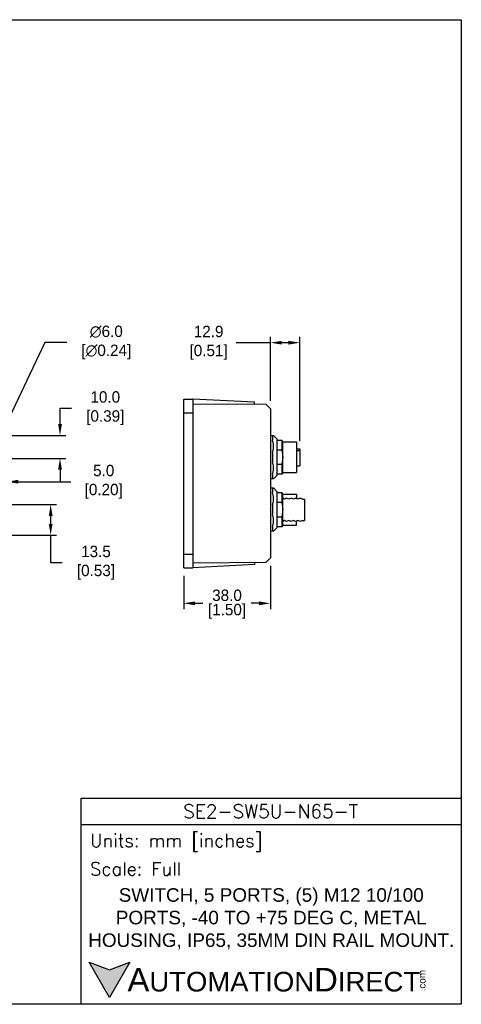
# Model space of a CAD drawing. Header units: inches. Extents: x 0 to 559, y 0 to 432.
# Tile 6 of 6: x 365 to 559, y 0 to 432. Entities that reach past the tile are written whole.
import ezdxf

# ---------------------------------------------------------------- set-up
doc = ezdxf.new("R2010")
doc.units = ezdxf.units.IN
doc.header["$LTSCALE"] = 10
doc.header["$MEASUREMENT"] = 0
doc.layers.add('DIMENSIONS', color=140, linetype='Continuous')
doc.layers.add('TEXT', color=140, linetype='Continuous')
doc.styles.add('ROMANS', font='romans.shx')
doc.styles.add('型式1', font='txt')
doc.dimstyles.get("Standard").update_dxf_attribs({"dimtxt": 5, "dimasz": 5, "dimexe": 2.5, "dimexo": 3.5, "dimgap": 1, "dimtad": 0, "dimtih": 1, "dimtoh": 1, "dimdec": 1, "dimzin": 0, "dimdsep": 46, "dimtxsty": 'Standard', "dimcen": 0, "dimadec": 0, "dimazin": 0, "dimtfac": 1, "dimtdec": 1, "dimtofl": 0, "dimtmove": 0, "dimatfit": 3, "dimfxl": 1, "dimtolj": 1, "dimtzin": 0, "dimarcsym": 0})

# ---------------------------------------------------------------- blocks, each defined once
blk = doc.blocks.new('*D35')
at = {"layer": 'DEFPOINTS', "color": 0, "transparency": 16777216}
for p in [(355.95, 247.15), (353.39, 241.72)]:
    blk.add_point(p, dxfattribs=at)
at = {"layer": 'DIMENSIONS', "color": 0, "lineweight": -2, "transparency": 16777216}
for p, q in [((376.27, 290.22), (358.08, 251.67)), ((385.85, 290.22), (376.27, 290.22))]:
    blk.add_line(p, q, dxfattribs=at)
blk.add_arc((354.67, 244.43), 3, 54.3147, 112.4907, dxfattribs=at)
at = {"layer": 'DIMENSIONS', "color": 0, "transparency": 16777216}
blk.add_solid([(357.33, 252.03), (358.83, 251.31), (355.95, 247.15)], dxfattribs=at)
at = {"layer": 'DIMENSIONS', "color": 0, "transparency": 16777216, "insert": (402.27, 290.22), "char_height": 5, "attachment_point": 5}
blk.add_mtext('\\A1; ∅6.0\\P [∅0.24]', dxfattribs=at)
blk = doc.blocks.new('*D36')
at = {"layer": 'DEFPOINTS', "color": 0, "transparency": 16777216}
for p in [(354.67, 249.43), (382.92, 249.43), (354.67, 239.43)]:
    blk.add_point(p, dxfattribs=at)
at = {"layer": 'DIMENSIONS', "color": 0, "lineweight": -2, "transparency": 16777216}
for p, q in [((382.92, 254.43), (382.92, 261.43)), ((382.92, 261.43), (387.92, 261.43)), ((358.17, 249.43), (385.42, 249.43)), ((358.17, 239.43), (385.42, 239.43)), ((382.92, 234.43), (382.92, 229.43))]:
    blk.add_line(p, q, dxfattribs=at)
at = {"layer": 'DIMENSIONS', "color": 0, "transparency": 16777216}
for points in [[(382.09, 254.43), (383.75, 254.43), (382.92, 249.43)], [(382.09, 234.43), (383.75, 234.43), (382.92, 239.43)]]:
    blk.add_solid(points, dxfattribs=at)
at = {"layer": 'DIMENSIONS', "color": 0, "transparency": 16777216, "insert": (401.84, 261.43), "char_height": 5, "attachment_point": 5}
blk.add_mtext('\\A1; 10.0\\P [0.39]', dxfattribs=at)
blk = doc.blocks.new('*D37')
at = {"layer": 'DEFPOINTS', "color": 0, "transparency": 16777216}
for p in [(354.67, 219.18), (378.84, 219.18), (354.67, 205.68)]:
    blk.add_point(p, dxfattribs=at)
at = {"layer": 'DIMENSIONS', "color": 0, "lineweight": -2, "transparency": 16777216}
for p, q in [((358.17, 219.18), (381.34, 219.18)), ((378.84, 210.68), (378.84, 214.18)), ((358.17, 205.68), (381.34, 205.68)), ((378.84, 193.68), (378.84, 205.68)), ((383.84, 193.68), (378.84, 193.68))]:
    blk.add_line(p, q, dxfattribs=at)
at = {"layer": 'DIMENSIONS', "color": 0, "transparency": 16777216}
for points in [[(378, 214.18), (379.67, 214.18), (378.84, 219.18)], [(378, 210.68), (379.67, 210.68), (378.84, 205.68)]]:
    blk.add_solid(points, dxfattribs=at)
at = {"layer": 'DIMENSIONS', "color": 0, "transparency": 16777216, "insert": (397.75, 193.68), "char_height": 5, "attachment_point": 5}
blk.add_mtext('\\A1; 13.5\\P [0.53]', dxfattribs=at)
blk = doc.blocks.new('*D38')
at = {"layer": 'DEFPOINTS', "color": 0, "transparency": 16777216}
for p in [(359.67, 229.18), (354.67, 208.43), (359.67, 199.43)]:
    blk.add_point(p, dxfattribs=at)
at = {"layer": 'DIMENSIONS', "color": 0, "lineweight": -2, "transparency": 16777216}
for p, q in [((347.27, 229.18), (344.73, 229.18)), ((349.29, 229.18), (347.4, 229.18)), ((349.57, 229.18), (349.42, 229.18)), ((354.67, 219.25), (354.67, 231.68)), ((359.67, 219.25), (359.67, 231.68)), ((364.67, 229.18), (387.65, 229.18)), ((354.67, 212.5), (354.67, 219.12)), ((359.67, 205.75), (359.67, 219.12)), ((354.67, 211.93), (354.67, 212.37)), ((359.67, 202.93), (359.67, 205.62))]:
    blk.add_line(p, q, dxfattribs=at)
at = {"layer": 'DIMENSIONS', "color": 0, "transparency": 16777216}
for points in [[(349.67, 230.01), (349.67, 228.34), (354.67, 229.18)], [(364.67, 230.01), (364.67, 228.34), (359.67, 229.18)]]:
    blk.add_solid(points, dxfattribs=at)
at = {"layer": 'DIMENSIONS', "color": 0, "transparency": 16777216, "insert": (401.15, 229.18), "char_height": 5, "attachment_point": 5}
blk.add_mtext('\\A1; 5.0\\P [0.20]', dxfattribs=at)
blk = doc.blocks.new('*D41')
at = {"layer": 'DEFPOINTS', "color": 0, "transparency": 16777216}
for p in [(475.12, 195.77), (437.12, 191.43), (475.12, 175.85)]:
    blk.add_point(p, dxfattribs=at)
at = {"layer": 'DIMENSIONS', "color": 0, "lineweight": -2, "transparency": 16777216}
for p, q in [((475.12, 192.27), (475.12, 173.35)), ((437.12, 187.93), (437.12, 173.35)), ((442.12, 175.85), (445.53, 175.85)), ((470.12, 175.85), (466.7, 175.85))]:
    blk.add_line(p, q, dxfattribs=at)
at = {"layer": 'DIMENSIONS', "color": 0, "transparency": 16777216}
for points in [[(442.12, 176.69), (442.12, 175.02), (437.12, 175.85)], [(470.12, 176.69), (470.12, 175.02), (475.12, 175.85)]]:
    blk.add_solid(points, dxfattribs=at)
at = {"layer": 'DIMENSIONS', "color": 0, "transparency": 16777216, "char_height": 5, "attachment_point": 5}
for s, insert in [('\\A1;38.0', (456.12, 179.35)), ('\\A1;[1.50]', (456.12, 172.35))]:
    blk.add_mtext(s, dxfattribs=dict(at, insert=insert))
blk = doc.blocks.new('*D42')
at = {"layer": 'DEFPOINTS', "color": 0, "transparency": 16777216}
for p in [(488.02, 290.15), (475.12, 261.1), (488.02, 243.65)]:
    blk.add_point(p, dxfattribs=at)
at = {"layer": 'DIMENSIONS', "color": 0, "lineweight": -2, "transparency": 16777216}
for p, q in [((475.12, 290.15), (460.2, 290.15)), ((475.12, 264.6), (475.12, 292.65)), ((483.02, 290.15), (480.12, 290.15)), ((488.02, 247.15), (488.02, 292.65))]:
    blk.add_line(p, q, dxfattribs=at)
at = {"layer": 'DIMENSIONS', "color": 0, "transparency": 16777216}
for points in [[(480.12, 290.98), (480.12, 289.32), (475.12, 290.15)], [(483.02, 290.98), (483.02, 289.32), (488.02, 290.15)]]:
    blk.add_solid(points, dxfattribs=at)
at = {"layer": 'DIMENSIONS', "color": 0, "transparency": 16777216, "insert": (447.12, 290.15), "char_height": 5, "attachment_point": 5}
blk.add_mtext('\\A1; 12.9\\P [0.51]', dxfattribs=at)

msp = doc.modelspace()

# ---------------------------------------------------------------- hatches: boundary and pattern name
at = {"layer": 'TEXT'}
msp.add_hatch(color=256, dxfattribs=at).paths.add_polyline_path([(413.49, 18.42), (404.62, 15.19), (395.75, 18.42), (404.62, 3.05)])

# ---------------------------------------------------------------- linework, layer by layer
for p, q in [((437.12, 265.43), (441.12, 265.43)), ((437.12, 191.43), (437.12, 265.43)), ((468.12, 264.02), (441.12, 265.43)), ((441.12, 265.43), (441.12, 191.43)), ((441.12, 263.4), (473.12, 263.12)), ((468.12, 263.16), (468.12, 264.02)), ((437.12, 259.43), (441.12, 259.43)), ((475.12, 261.1), (473.12, 263.12)), ((475.12, 261.1), (475.12, 195.77)), ((475.12, 249.43), (476.52, 249.43)), ((476.02, 249.43), (476.02, 247.4)), ((478.02, 247.93), (476.52, 249.43)), ((478.02, 247.93), (478.02, 231.93)), ((478.02, 247.43), (480.08, 247.43)), ((480.52, 246.68), (480.08, 247.43)), ((480.08, 247.43), (480.08, 243.2)), ((480.52, 233.18), (480.52, 246.68)), ((480.52, 246.68), (486.52, 246.68)), ((486.52, 246.68), (486.52, 233.18)), ((476.02, 241.97), (476.02, 237.9)), ((478.02, 243.2), (480.08, 243.2)), ((486.52, 243.65), (488.02, 243.65)), ((488.02, 242.78), (486.52, 242.78)), ((488.02, 243.65), (488.02, 236.09)), ((480.08, 236.67), (478.02, 236.67)), ((480.08, 236.67), (480.08, 232.43)), ((480.52, 233.18), (480.08, 232.43)), ((480.52, 233.18), (486.52, 233.18)), ((486.52, 236.09), (488.02, 236.09)), ((476.52, 230.43), (475.12, 230.43)), ((476.02, 232.47), (476.02, 230.43)), ((478.02, 231.93), (476.52, 230.43)), ((480.08, 232.43), (478.02, 232.43)), ((475.12, 226.43), (476.52, 226.43)), ((476.02, 226.43), (476.02, 224.4)), ((478.02, 224.93), (476.52, 226.43)), ((478.02, 224.93), (478.02, 208.93)), ((478.02, 224.43), (480.08, 224.43)), ((480.52, 223.68), (480.08, 224.43)), ((480.08, 224.43), (480.08, 220.2)), ((480.51, 210.05), (480.51, 223.55)), ((481.27, 221.49), (480.51, 221.95)), ((480.52, 210.18), (480.52, 223.68)), ((480.52, 223.68), (486.52, 223.68)), ((482.19, 221.95), (481.27, 221.49)), ((483.19, 221.49), (482.19, 221.95)), ((484.19, 221.95), (483.19, 221.49)), ((485.19, 221.49), (484.19, 221.95)), ((486.19, 221.95), (485.19, 221.49)), ((487.19, 221.49), (486.19, 221.95)), ((486.52, 223.68), (486.51, 221.8)), ((488.19, 221.95), (487.19, 221.49)), ((489.19, 221.49), (488.19, 221.95)), ((489.19, 221.49), (490.04, 221.49)), ((490.04, 221.49), (490.04, 212.21)), ((476.02, 218.97), (476.02, 214.9)), ((478.02, 220.2), (480.08, 220.2)), ((480.08, 213.67), (478.02, 213.67)), ((480.08, 213.67), (480.08, 209.43)), ((481.27, 212.21), (480.51, 211.76)), ((482.19, 211.76), (481.27, 212.21)), ((483.19, 212.21), (482.19, 211.76)), ((484.19, 211.76), (483.19, 212.21)), ((485.19, 212.21), (484.19, 211.76)), ((486.19, 211.76), (485.19, 212.21)), ((487.19, 212.21), (486.19, 211.76)), ((486.52, 210.18), (486.51, 211.9)), ((488.19, 211.76), (487.19, 212.21)), ((489.19, 212.21), (488.19, 211.76)), ((489.19, 212.21), (490.04, 212.21)), ((476.52, 207.43), (475.12, 207.43)), ((476.02, 209.47), (476.02, 207.43)), ((478.02, 208.93), (476.52, 207.43)), ((480.08, 209.43), (478.02, 209.43)), ((480.52, 210.18), (480.08, 209.43)), ((480.52, 210.18), (486.52, 210.18)), ((437.12, 197.43), (441.12, 197.43)), ((475.12, 195.77), (473.12, 193.75)), ((437.12, 191.43), (441.12, 191.43)), ((473.12, 193.75), (441.12, 193.47)), ((468.12, 192.85), (441.12, 191.43)), ((468.12, 193.7), (468.12, 192.85))]:
    msp.add_line(p, q)
for points in [[(476.02, 241.97), (476.11, 242.23), (476.19, 242.5), (476.26, 242.76), (476.33, 243.02), (476.38, 243.28), (476.43, 243.53), (476.46, 243.79), (476.49, 244.05), (476.51, 244.3), (476.52, 244.56), (476.52, 244.81), (476.51, 245.06), (476.49, 245.32), (476.46, 245.57), (476.43, 245.83), (476.38, 246.09), (476.33, 246.35), (476.26, 246.61), (476.19, 246.87), (476.11, 247.13), (476.02, 247.4)], [(480.08, 243.2), (480.15, 242.93), (480.21, 242.66), (480.27, 242.39), (480.32, 242.11), (480.36, 241.84), (480.4, 241.57), (480.44, 241.29), (480.47, 241.02), (480.49, 240.75), (480.5, 240.48), (480.51, 240.2), (480.52, 239.93)], [(476.02, 232.47), (476.11, 232.74), (476.19, 233), (476.26, 233.26), (476.33, 233.52), (476.38, 233.78), (476.43, 234.04), (476.46, 234.29), (476.49, 234.55), (476.51, 234.8), (476.52, 235.06), (476.52, 235.31), (476.51, 235.57), (476.49, 235.82), (476.46, 236.08), (476.43, 236.34), (476.38, 236.59), (476.33, 236.85), (476.26, 237.11), (476.19, 237.37), (476.11, 237.64), (476.02, 237.9)], [(480.52, 239.93), (480.51, 239.66), (480.5, 239.39), (480.49, 239.12), (480.47, 238.85), (480.44, 238.58), (480.4, 238.3), (480.36, 238.03), (480.32, 237.76), (480.27, 237.48), (480.21, 237.21), (480.15, 236.94), (480.08, 236.67)], [(476.02, 218.97), (476.11, 219.23), (476.19, 219.5), (476.26, 219.76), (476.33, 220.02), (476.38, 220.28), (476.43, 220.53), (476.46, 220.79), (476.49, 221.05), (476.51, 221.3), (476.52, 221.56), (476.52, 221.81), (476.51, 222.06), (476.49, 222.32), (476.46, 222.57), (476.43, 222.83), (476.38, 223.09), (476.33, 223.35), (476.26, 223.61), (476.19, 223.87), (476.11, 224.13), (476.02, 224.4)], [(480.08, 220.2), (480.15, 219.93), (480.21, 219.66), (480.27, 219.39), (480.32, 219.11), (480.36, 218.84), (480.4, 218.57), (480.44, 218.29), (480.47, 218.02), (480.49, 217.75), (480.5, 217.48), (480.51, 217.2), (480.52, 216.93)], [(480.52, 216.93), (480.51, 216.66), (480.5, 216.39), (480.49, 216.12), (480.47, 215.85), (480.44, 215.58), (480.4, 215.3), (480.36, 215.03), (480.32, 214.76), (480.27, 214.48), (480.21, 214.21), (480.15, 213.94), (480.08, 213.67)], [(476.02, 209.47), (476.11, 209.74), (476.19, 210), (476.26, 210.26), (476.33, 210.52), (476.38, 210.78), (476.43, 211.04), (476.46, 211.29), (476.49, 211.55), (476.51, 211.8), (476.52, 212.06), (476.52, 212.31), (476.51, 212.57), (476.49, 212.82), (476.46, 213.08), (476.43, 213.34), (476.38, 213.59), (476.33, 213.85), (476.26, 214.11), (476.19, 214.37), (476.11, 214.64), (476.02, 214.9)]]:
    msp.add_lwpolyline(points)
at = {"layer": 'DEFPOINTS'}
msp.add_lwpolyline([(558.8, 0), (0, 0), (0, 431.8), (558.8, 431.8)], close=True, dxfattribs=at)
at = {"layer": 'TEXT'}
msp.add_line((392.18, 78.85), (558.8, 78.85), dxfattribs=at)
for points in [[(392.18, 0), (392.18, 90.33), (558.8, 90.33), (558.8, 0)], [(413.49, 18.42), (404.62, 3.05), (395.75, 18.42), (404.62, 15.19)]]:
    msp.add_lwpolyline(points, close=True, dxfattribs=at)

# ---------------------------------------------------------------- texts
for s, insert, char_height, width, attachment_point, style in [('SE2-SW5U-N65-T', (475.23, 84.67), 5.9396, 111.8034, 5, 'ROMANS'), (' Units: mm [inches]', (392.18, 70.86), 5.7425, 166.6158, 4, 'ROMANS'), (' Scale: Full', (392.18, 59.38), 5.7425, 166.6158, 4, 'ROMANS'), ('{\\fArial|b0|i0|c0|p34;     \\H1.2x;A\\H0.8333x;UTOMATION\\H1.2x;D\\H0.8333x;IRECT}', (395.75, 10.73), 8.6137, 145.913, 4, '型式1')]:
    msp.add_mtext(s, dxfattribs=dict(at, insert=insert, char_height=char_height, width=width, attachment_point=attachment_point, style=style))
at = {"layer": 'TEXT', "insert": (475.49, 37.49), "char_height": 5.93959, "width": 161.3703, "attachment_point": 5}
msp.add_mtext('{\\fArial|b0|i0|c0|p34;SWITCH, 5 PORTS, (5) M12 10/100 PORTS, -40 TO +75 DEG C, METAL HOUSING, IP65, 35MM DIN RAIL MOUNT.}', dxfattribs=at)
at = {"layer": 'TEXT', "insert": (540.01, 5.68), "char_height": 3.1009, "width": 9.1891, "attachment_point": 1, "rotation": 90, "style": '型式1'}
msp.add_mtext('{\\fArial|b0|i0|c0|p34;.com}', dxfattribs=at)

# ---------------------------------------------------------------- dimensions: what is measured, and where the dimension line sits
at = {"layer": 'DIMENSIONS'}
dim = msp.add_diameter_dim_2p(p1=(353.39, 241.72), p2=(355.95, 247.15), text=' <>', dimstyle='Standard', override={"dimpost": '\\X'}, dxfattribs=at)
dim.commit()
dim.dimension.update_dxf_attribs({"geometry": '*D35', "text_midpoint": (402.27, 290.22), "dimtype": 163})
for base, p1, p2, picture, middle in [((488.02, 290.15), (475.12, 261.1), (488.02, 243.65), '*D42', (447.12, 290.15)), ((359.67, 229.18), (354.67, 208.43), (359.67, 199.43), '*D38', (401.15, 229.18))]:
    dim = msp.add_linear_dim(base=base, p1=p1, p2=p2, text=' <>', dimstyle='Standard', override={"dimpost": '\\X'}, dxfattribs=at)
    dim.commit()
    dim.dimension.update_dxf_attribs({"geometry": picture, "text_midpoint": middle, "dimtype": 160})
for base, p1, p2, override, picture, middle in [((382.92, 249.43), (354.67, 239.43), (354.67, 249.43), {"dimpost": '\\X'}, '*D36', (401.84, 261.43)), ((378.84, 219.18), (354.67, 205.68), (354.67, 219.18), {"dimpost": '\\X', "dimtmove": 1}, '*D37', (384.2, 193.68))]:
    dim = msp.add_linear_dim(base=base, p1=p1, p2=p2, angle=90, text=' <>', dimstyle='Standard', override=override, dxfattribs=at)
    dim.commit()
    dim.dimension.update_dxf_attribs({"geometry": picture, "text_midpoint": middle, "dimtype": 160})
dim = msp.add_linear_dim(base=(475.12, 175.85), p1=(437.12, 191.43), p2=(475.12, 195.77), dimstyle='Standard', override={"dimpost": '\\X'}, dxfattribs=at)
dim.commit()
dim.dimension.update_dxf_attribs({"geometry": '*D41', "text_midpoint": (456.12, 175.85)})

doc.saveas('drawing.dxf')
